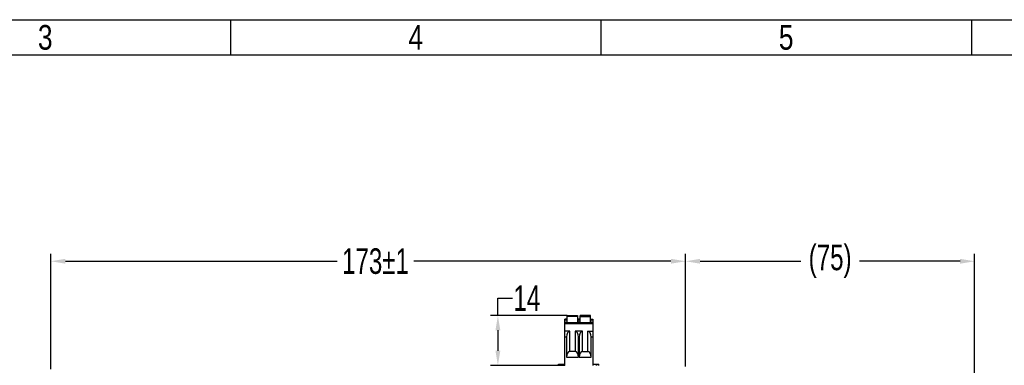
# Model space of a CAD drawing. Header units: millimetres. Extents: x -536 to 1170, y -857 to -283.
# Tile 32 of 39: x 604 to 874, y -378 to -283. Entities that reach past the tile are written whole.
import ezdxf
from ezdxf.enums import TextEntityAlignment as Align

# ---------------------------------------------------------------- set-up
doc = ezdxf.new("R2010")
doc.units = ezdxf.units.MM
doc.header["$LTSCALE"] = 30.734
doc.header["$PDMODE"] = 3
doc.header["$PDSIZE"] = 2
doc.layers.get('0').update_dxf_attribs({"linetype": 'CONTINUOUS'})
doc.layers.get('Defpoints').update_dxf_attribs({"linetype": 'CONTINUOUS'})
doc.layers.add('标注', color=2, linetype='CONTINUOUS')
doc.styles.get("Standard").update_dxf_attribs({"font": 'txt', "width": 0.707})
doc.dimstyles.get("Standard").update_dxf_attribs({"dimtxt": 7, "dimasz": 4, "dimexe": 2, "dimexo": 0, "dimtad": 0, "dimtih": 1, "dimtoh": 1, "dimdec": 1, "dimdsep": 46, "dimtxsty": 'Standard', "dimcen": 0.09, "dimclrd": 256, "dimclre": 256, "dimclrt": 256, "dimadec": 0, "dimazin": 0, "dimtp": 0.01, "dimtm": 0.01, "dimtfac": 1, "dimtdec": 1, "dimtofl": 0, "dimtmove": 0, "dimatfit": 3, "dimfxl": 0, "dimtolj": 1, "dimarcsym": 0})

# ---------------------------------------------------------------- blocks, each defined once
blk = doc.blocks.new('3')
at = {"color": 2}
for p, q in [((7058.12, 1548.82), (7058.12, 1524.82)), ((7310.12, 1548.82), (7310.12, 1524.82)), ((7562.12, 1548.82), (7562.12, 1524.82))]:
    blk.add_line(p, q, dxfattribs=at)
for points in [[(6302.12, 123.22), (6302.12, 1548.82), (8318.12, 1548.82), (8318.12, 123.22)], [(6422.12, 147.22), (6422.12, 1524.82), (8294.12, 1524.82), (8294.12, 147.22)]]:
    blk.add_lwpolyline(points, close=True, dxfattribs=at)
at = {"color": 2, "width": 0.8}
for s, p in [('3', (6932.12, 1536.82)), ('4', (7184.12, 1536.82)), ('5', (7436.12, 1536.82))]:
    blk.add_text(s, height=16.8, dxfattribs=at).set_placement(p, align=Align.MIDDLE_CENTER)
blk = doc.blocks.new('*D38')
at = {"layer": 'Defpoints', "color": 0}
for p in [(787, -349.18), (613, -378.8), (787, -378.03)]:
    blk.add_point(p, dxfattribs=at)
at = {"layer": '标注', "lineweight": -2}
for p, q in [((613, -378.8), (613, -347.18)), ((787, -378.03), (787, -347.18)), ((617, -349.18), (691.48, -349.18)), ((783, -349.18), (712.53, -349.18))]:
    blk.add_line(p, q, dxfattribs=at)
at = {"layer": '标注'}
for points in [[(617, -348.51), (617, -349.84), (613, -349.18)], [(783, -349.84), (783, -348.51), (787, -349.18)]]:
    blk.add_solid(points, dxfattribs=at)
at = {"layer": '标注', "color": 0, "insert": (702, -349.18), "char_height": 7, "attachment_point": 5}
blk.add_mtext('\\A1;{\\A1;173%%p1}', dxfattribs=at)
blk = doc.blocks.new('*D39')
at = {"layer": 'Defpoints', "color": 0}
for p in [(866.25, -349.18), (787, -378.03), (866.25, -462.02)]:
    blk.add_point(p, dxfattribs=at)
at = {"layer": '标注', "lineweight": -2}
for p, q in [((787, -378.03), (787, -347.18)), ((866.25, -462.02), (866.25, -347.18)), ((791, -349.18), (818.58, -349.18)), ((862.25, -349.18), (834.68, -349.18))]:
    blk.add_line(p, q, dxfattribs=at)
at = {"layer": '标注'}
for points in [[(791, -348.51), (791, -349.84), (787, -349.18)], [(862.25, -349.84), (862.25, -348.51), (866.25, -349.18)]]:
    blk.add_solid(points, dxfattribs=at)
at = {"layer": '标注', "color": 0, "insert": (826.63, -349.18), "char_height": 7, "attachment_point": 5}
blk.add_mtext('\\A1;(75)', dxfattribs=at)
blk = doc.blocks.new('*D46')
at = {"layer": 'Defpoints', "color": 0}
for p in [(754.57, -364.08), (735.55, -377.73), (753.87, -377.73)]:
    blk.add_point(p, dxfattribs=at)
at = {"layer": '标注', "lineweight": -2}
for p, q in [((735.55, -364.08), (735.55, -359.29)), ((735.55, -359.29), (739.55, -359.29)), ((754.57, -364.08), (733.55, -364.08)), ((735.55, -368.08), (735.55, -373.73)), ((753.87, -377.73), (733.55, -377.73))]:
    blk.add_line(p, q, dxfattribs=at)
at = {"layer": '标注'}
for points in [[(736.22, -368.08), (734.88, -368.08), (735.55, -364.08)], [(734.88, -373.73), (736.22, -373.73), (735.55, -377.73)]]:
    blk.add_solid(points, dxfattribs=at)
at = {"layer": '标注', "insert": (743.48, -359.29), "char_height": 7, "attachment_point": 5}
blk.add_mtext('\\A1;\\A1;14', dxfattribs=at)

msp = doc.modelspace()

# ---------------------------------------------------------------- linework, layer by layer
for p, q in [((754.57, -366.08), (754.57, -364.08)), ((754.57, -364.08), (757.42, -364.08)), ((757.42, -364.28), (754.57, -364.28)), ((757.42, -364.08), (757.42, -366.08)), ((758.07, -366.08), (758.07, -364.08)), ((760.92, -364.08), (758.07, -364.08)), ((758.07, -364.28), (760.92, -364.28)), ((760.92, -366.08), (760.92, -364.08)), ((753.87, -377.73), (753.87, -365.08)), ((754.47, -365.08), (753.87, -365.08)), ((753.87, -365.28), (754.47, -365.28)), ((753.87, -365.88), (754.47, -365.88)), ((761.62, -366.08), (753.87, -366.08)), ((753.87, -366.28), (761.62, -366.28)), ((754.47, -365.08), (754.47, -366.08)), ((757.42, -365.38), (757.52, -365.38)), ((757.52, -365.68), (757.42, -365.68)), ((757.45, -365.68), (757.45, -366.08)), ((757.52, -366.08), (757.52, -365.08)), ((757.97, -365.08), (757.52, -365.08)), ((757.52, -365.28), (757.97, -365.28)), ((757.97, -365.88), (757.52, -365.88)), ((757.97, -365.08), (757.97, -366.08)), ((758.07, -365.38), (757.97, -365.38)), ((758.07, -365.68), (757.97, -365.68)), ((761.02, -366.08), (761.02, -365.08)), ((761.02, -365.08), (761.62, -365.08)), ((761.02, -365.28), (761.62, -365.28)), ((761.02, -365.88), (761.62, -365.88)), ((761.62, -365.08), (761.62, -377.73)), ((755.27, -368.38), (753.87, -368.38)), ((755.27, -373.92), (755.27, -368.38)), ((756.72, -368.38), (756.72, -373.92)), ((758.77, -368.38), (756.72, -368.38)), ((758.77, -373.92), (758.77, -368.38)), ((760.22, -373.92), (760.22, -368.38)), ((760.22, -368.38), (761.62, -368.38)), ((753.87, -369.94), (754.37, -369.94)), ((754.37, -369.94), (754.37, -375.48)), ((757.62, -375.48), (757.62, -369.94)), ((757.62, -369.94), (757.87, -369.94)), ((757.87, -369.94), (757.87, -375.48)), ((761.12, -375.48), (761.12, -369.94)), ((761.12, -369.94), (761.62, -369.94)), ((756.72, -373.92), (755.27, -373.92)), ((758.77, -373.92), (760.22, -373.92)), ((754.37, -375.48), (757.62, -375.48)), ((757.87, -375.48), (761.12, -375.48))]:
    msp.add_line(p, q)
at = {"linetype": 'Continuous'}
for p, q in [((752.14, -377.73), (752.14, -377.43)), ((752.14, -377.43), (753.87, -377.43)), ((752.54, -377.73), (752.54, -377.43)), ((753.69, -377.73), (753.69, -377.43)), ((761.62, -377.43), (763.24, -377.43)), ((761.71, -377.73), (761.71, -377.43)), ((762.6, -377.73), (762.6, -377.43)), ((763.09, -377.73), (763.09, -377.43)), ((763.24, -377.73), (763.24, -377.43))]:
    msp.add_line(p, q, dxfattribs=at)
msp.add_lwpolyline([(757.52, -365.45), (757.51, -365.48), (757.5, -365.53), (757.48, -365.58), (757.47, -365.63), (757.45, -365.68)])
for centre, start_param, end_param in [((755.27, -369.94), 0, 1.570796), ((756.72, -369.94), -1.570796, 0), ((758.77, -369.94), 0, 1.570796), ((760.22, -369.94), -1.570796, 0), ((755.27, -375.48), 0, 1.570796), ((756.72, -375.48), -1.570796, 0), ((758.77, -375.48), 0, 1.570796), ((760.22, -375.48), -1.570796, 0)]:
    msp.add_ellipse(centre, major_axis=(0, 1.56), ratio=0.57735, start_param=start_param, end_param=end_param)

# ---------------------------------------------------------------- block references
at = {"xscale": 0.4030154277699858, "yscale": 0.4030154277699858, "zscale": 0.4030154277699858}
msp.add_blockref('3', (-2182.29, -907.14), dxfattribs=at)

# ---------------------------------------------------------------- dimensions: what is measured, and where the dimension line sits
at = {"layer": '标注'}
dim = msp.add_linear_dim(base=(787, -349.18), p1=(613, -378.8), p2=(787, -378.03), text='{\\A1;173%%p1}', dimstyle='Standard', override={"dimtad": 0, "dimtih": 1, "dimtoh": 1, "dimdec": 0, "dimzin": 0, "dimtxsty": 'Standard', "dimcen": 5.0292, "dimclrt": 0, "dimtol": 0, "dimtdec": 4, "dimtzin": 0}, dxfattribs=at)
dim.commit()
dim.dimension.update_dxf_attribs({"geometry": '*D38', "text_midpoint": (702, -349.18), "dimtype": 160})
dim = msp.add_linear_dim(base=(866.25, -349.18), p1=(787, -378.03), p2=(866.25, -462.02), text='(75)', dimstyle='Standard', override={"dimtad": 0, "dimtih": 1, "dimtoh": 1, "dimdec": 0, "dimzin": 0, "dimtxsty": 'Standard', "dimcen": 5.0292, "dimclrt": 0, "dimtol": 0, "dimtdec": 4, "dimtzin": 0}, dxfattribs=at)
dim.commit()
dim.dimension.update_dxf_attribs({"geometry": '*D39', "text_midpoint": (826.63, -349.18)})
dim = msp.add_linear_dim(base=(735.55, -377.73), p1=(754.57, -364.08), p2=(753.87, -377.73), angle=90, text='\\A1;14', dimstyle='Standard', override={"dimtxsty": 'Standard'}, dxfattribs=at)
dim.commit()
dim.dimension.update_dxf_attribs({"geometry": '*D46', "text_midpoint": (743.48, -359.29), "dimtype": 160})

doc.saveas('drawing.dxf')
